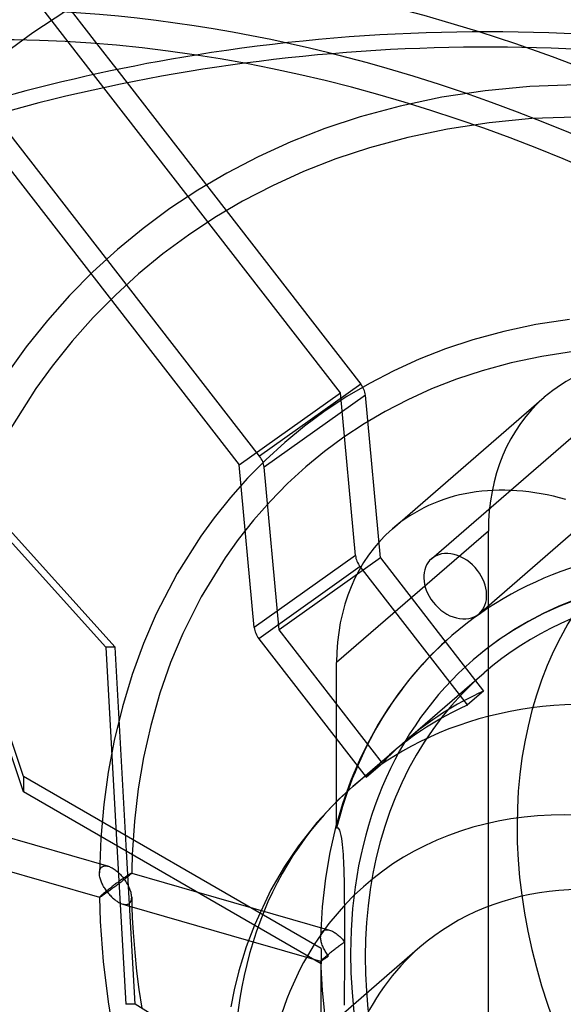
# Model space of a CAD drawing. Header units: millimetres. Extents: x -119 to 119, y -152 to 148.
# Tile 11 of 16: x -34 to 0, y 21 to 82. Entities that reach past the tile are written whole.
import ezdxf

# ---------------------------------------------------------------- set-up
doc = ezdxf.new("R2010")
doc.units = ezdxf.units.MM
doc.layers.add('HIDDEN', color=7, linetype='Continuous')
doc.layers.add('THICK', color=7, linetype='Continuous')

msp = doc.modelspace()

# ---------------------------------------------------------------- linework, layer by layer
at = {"layer": 'HIDDEN'}
for p, q in [((-48.905, 106.592), (-28.925, 80.844)), ((-30.688, 80.961), (-49.293, 104.937)), ((-18.83, 55.282), (-55.182, 102.127)), ((-30.839, 82.858), (-32.871, 81.516)), ((-32.871, 81.516), (-34.817, 80.079)), ((-13.807, 59.207), (-29.109, 78.926)), ((-27.675, 79.233), (-12.553, 59.746)), ((-2.075, 78.19), (-4.85, 77.926)), ((1.363, 78.307), (-2.075, 78.19)), ((-7.528, 77.518), (-10.108, 76.975)), ((-4.85, 77.926), (-7.528, 77.518)), ((-10.108, 76.975), (-12.59, 76.302)), ((-37.207, 76.809), (-20.084, 54.742)), ((-12.59, 76.302), (-14.777, 75.577)), ((1.366, 76.307), (-1.941, 76.195)), ((-4.604, 75.941), (-7.171, 75.55)), ((-1.941, 76.195), (-4.604, 75.941)), ((-14.777, 75.577), (-16.883, 74.754)), ((-7.171, 75.55), (-9.64, 75.03)), ((-16.883, 74.754), (-18.908, 73.835)), ((-9.64, 75.03), (-12.011, 74.387)), ((-12.011, 74.387), (-14.098, 73.696)), ((-33.45, 35.419), (-46.336, 73.594)), ((-18.908, 73.835), (-20.853, 72.823)), ((-14.098, 73.696), (-16.105, 72.911)), ((-20.853, 72.823), (-22.654, 71.762)), ((-16.105, 72.911), (-18.033, 72.036)), ((-18.033, 72.036), (-19.883, 71.074)), ((-22.654, 71.762), (-24.384, 70.62)), ((-19.883, 71.074), (-21.595, 70.066)), ((-24.384, 70.62), (-26.041, 69.396)), ((-21.595, 70.066), (-23.238, 68.98)), ((-26.041, 69.396), (-27.631, 68.09)), ((-23.238, 68.98), (-24.812, 67.819)), ((-27.631, 68.09), (-29.15, 66.704)), ((-24.812, 67.819), (-26.321, 66.579)), ((-29.15, 66.704), (-30.597, 65.238)), ((-26.321, 66.579), (-27.764, 65.262)), ((-30.597, 65.238), (-31.975, 63.69)), ((-27.764, 65.262), (-29.138, 63.87)), ((-31.975, 63.69), (-33.282, 62.059)), ((-29.138, 63.87), (-30.447, 62.4)), ((0.376, 63.743), (-1.696, 63.428)), ((-3.694, 63.007), (-5.615, 62.486)), ((-1.696, 63.428), (-3.694, 63.007)), ((-30.447, 62.4), (-31.69, 60.849)), ((-5.615, 62.486), (-7.309, 61.925)), ((-33.282, 62.059), (-34.335, 60.609)), ((-7.309, 61.925), (-8.94, 61.287)), ((0.622, 61.758), (-1.339, 61.46)), ((-8.94, 61.287), (-10.508, 60.575)), ((-3.225, 61.063), (-5.036, 60.572)), ((-1.339, 61.46), (-3.225, 61.063)), ((-31.69, 60.849), (-32.69, 59.47)), ((-10.508, 60.575), (-12.016, 59.791)), ((-5.036, 60.572), (-6.63, 60.044)), ((-6.63, 60.044), (-8.162, 59.445)), ((-32.69, 59.47), (-34.493, 56.616)), ((-20.084, 54.742), (-13.807, 59.207)), ((-12.553, 59.746), (-18.83, 55.282)), ((-12.879, 49.116), (-13.807, 59.207)), ((-12.016, 59.791), (-13.411, 58.97)), ((-8.162, 59.445), (-9.633, 58.777)), ((-27.785, 43.446), (-41.686, 58.87)), ((-12.267, 59.062), (-18.544, 54.597)), ((-13.411, 58.97), (-14.751, 58.084)), ((-11.339, 48.97), (-12.267, 59.062)), ((-9.633, 58.777), (-11.046, 58.042)), ((-10.583, 50.783), (-1.178, 58.928)), ((-14.751, 58.084), (-16.035, 57.136)), ((-11.046, 58.042), (-12.352, 57.273)), ((-41.344, 57.856), (-28.354, 43.442)), ((-16.035, 57.136), (-17.267, 56.124)), ((-12.352, 57.273), (-13.606, 56.445)), ((-8.171, 48.917), (1.234, 57.062)), ((-13.606, 56.445), (-14.806, 55.558)), ((-17.267, 56.124), (-18.445, 55.05)), ((-14.806, 55.558), (-15.958, 54.612)), ((-18.445, 55.05), (-19.566, 53.914)), ((-19.156, 44.651), (-20.084, 54.742)), ((-17.616, 44.505), (-18.544, 54.597)), ((-15.958, 54.612), (-17.093, 53.575)), ((-19.566, 53.914), (-20.634, 52.714)), ((-17.093, 53.575), (-18.172, 52.477)), ((-5.225, 45.516), (4.18, 53.66)), ((-20.634, 52.714), (-21.647, 51.45)), ((-18.172, 52.477), (-19.2, 51.312)), ((-21.647, 51.45), (-22.462, 50.327)), ((-19.2, 51.312), (-20.154, 50.109)), ((-22.462, 50.327), (-23.928, 48.005)), ((-20.154, 50.109), (-20.967, 48.967)), ((-4.644, 50.632), (-14.049, 42.487)), ((-4.644, 15.125), (-4.644, 50.632)), ((-20.967, 48.967), (-22.448, 46.554)), ((-12.879, 49.116), (-19.156, 44.651)), ((-11.339, 48.97), (-17.616, 44.505)), ((-11.339, 48.97), (-4.938, 40.722)), ((-12.593, 48.431), (-18.869, 43.966)), ((-5.938, 39.856), (-12.593, 48.431)), ((-23.928, 48.005), (-25.228, 45.501)), ((-22.448, 46.554), (-23.589, 44.277)), ((0.853, 46.396), (-0.212, 45.981)), ((-0.212, 45.981), (-1.228, 45.52)), ((-25.228, 45.501), (-26.018, 43.673)), ((-1.228, 45.52), (-2.204, 45.013)), ((-2.204, 45.013), (-3.106, 44.482)), ((-23.589, 44.277), (-24.337, 42.481)), ((-18.869, 43.966), (-12.215, 35.391)), ((-11.215, 36.257), (-17.616, 44.505)), ((-6.903, 44.158), (-7.243, 43.858)), ((-3.106, 44.482), (-3.971, 43.911)), ((-27.785, 43.446), (-28.354, 43.442)), ((-28.354, 43.442), (-27.663, 31.128)), ((-27.075, 30.789), (-27.785, 43.446)), ((-26.018, 43.673), (-26.72, 41.756)), ((-7.243, 43.858), (-7.988, 43.153)), ((-3.971, 43.911), (-4.8, 43.299)), ((-7.988, 43.153), (-8.767, 42.339)), ((-4.8, 43.299), (-5.595, 42.646)), ((-24.337, 42.481), (-24.997, 40.588)), ((-14.049, 32.223), (-14.049, 42.487)), ((-8.767, 42.339), (-9.508, 41.48)), ((-26.72, 41.756), (-27.328, 39.75)), ((-9.782, 37.631), (-4.907, 41.853)), ((-9.508, 41.48), (-10.21, 40.577)), ((-24.997, 40.588), (-25.565, 38.588)), ((-10.21, 40.577), (-10.872, 39.627)), ((-4.938, 40.722), (-5.938, 39.856)), ((-27.328, 39.75), (-27.838, 37.653)), ((-10.872, 39.627), (-11.478, 38.659)), ((-25.565, 38.588), (-26.013, 36.593)), ((-11.478, 38.659), (-12.043, 37.645)), ((-27.838, 37.653), (-28.204, 35.703)), ((-12.043, 37.645), (-12.567, 36.587)), ((-13.032, 34.816), (-10.782, 36.765)), ((-26.013, 36.593), (-26.34, 34.664)), ((-12.567, 36.587), (-13.048, 35.483)), ((-12.215, 35.391), (-11.215, 36.257)), ((-33.45, 35.419), (-33.45, 34.469)), ((-15, 24.767), (-33.45, 35.419)), ((-28.204, 35.703), (-28.482, 33.683)), ((-13.048, 35.483), (-13.19, 35.128)), ((-13.032, 34.816), (-13.953, 33.972)), ((-13.19, 35.128), (-13.688, 33.725)), ((-26.34, 34.664), (-26.577, 32.658)), ((-28.482, 33.683), (-28.666, 31.597)), ((-13.953, 33.972), (-15.271, 32.573)), ((-13.688, 33.725), (-14.117, 32.256)), ((-40.465, 33.4), (-28.196, 29.858)), ((-26.577, 32.658), (-26.717, 30.582)), ((-15.271, 32.573), (-16.418, 31.128)), ((-14.117, 32.256), (-14.47, 30.722)), ((-13.934, 32.221), (-14.049, 32.223)), ((-13.858, 32.097), (-13.934, 32.221)), ((-13.805, 31.938), (-13.858, 32.097)), ((-13.765, 31.768), (-13.805, 31.938)), ((-13.732, 31.589), (-13.765, 31.768)), ((-41.02, 31.478), (-28.75, 27.936)), ((-28.666, 31.597), (-28.752, 29.447)), ((-16.418, 31.128), (-17.289, 29.841)), ((-13.705, 31.401), (-13.732, 31.589)), ((-13.682, 31.208), (-13.705, 31.401)), ((-13.661, 31.009), (-13.682, 31.208)), ((-14.47, 30.722), (-14.744, 29.123)), ((-13.644, 30.805), (-13.661, 31.009)), ((-13.629, 30.598), (-13.644, 30.805)), ((-13.616, 30.386), (-13.629, 30.598)), ((-13.604, 30.171), (-13.616, 30.386)), ((-13.595, 29.952), (-13.604, 30.171)), ((-13.586, 29.731), (-13.595, 29.952)), ((-28.752, 29.443), (-28.748, 29.517)), ((-28.751, 29.383), (-28.752, 29.443)), ((-28.746, 29.321), (-28.751, 29.383)), ((-28.748, 29.517), (-28.736, 29.586)), ((-28.737, 29.258), (-28.746, 29.321)), ((-28.736, 29.586), (-28.718, 29.651)), ((-28.718, 29.651), (-28.691, 29.71)), ((-28.691, 29.71), (-28.657, 29.761)), ((-28.657, 29.761), (-28.616, 29.805)), ((-28.616, 29.805), (-28.575, 29.835)), ((-28.575, 29.835), (-28.529, 29.858)), ((-28.529, 29.858), (-28.48, 29.874)), ((-28.48, 29.874), (-28.427, 29.883)), ((-28.427, 29.883), (-28.372, 29.886)), ((-28.372, 29.886), (-28.314, 29.882)), ((-28.314, 29.882), (-28.255, 29.873)), ((-28.255, 29.873), (-28.195, 29.858)), ((-28.195, 29.858), (-28.136, 29.839)), ((-28.136, 29.839), (-28.077, 29.815)), ((-28.077, 29.815), (-28.017, 29.787)), ((-28.017, 29.787), (-27.958, 29.756)), ((-27.958, 29.756), (-27.899, 29.722)), ((-27.899, 29.722), (-27.841, 29.684)), ((-27.841, 29.684), (-27.783, 29.643)), ((-27.783, 29.643), (-27.726, 29.6)), ((-27.726, 29.6), (-27.67, 29.555)), ((-27.67, 29.555), (-27.614, 29.507)), ((-27.614, 29.507), (-27.56, 29.458)), ((-27.56, 29.458), (-27.507, 29.406)), ((-27.507, 29.406), (-27.455, 29.353)), ((-27.455, 29.353), (-27.403, 29.297)), ((-27.403, 29.297), (-27.354, 29.241)), ((-27.032, 29.281), (-26.993, 29.307)), ((-26.993, 29.307), (-26.955, 29.331)), ((-26.955, 29.331), (-26.921, 29.354)), ((-26.921, 29.354), (-26.889, 29.374)), ((-26.889, 29.374), (-26.859, 29.392)), ((-26.859, 29.392), (-26.833, 29.408)), ((-26.833, 29.408), (-26.81, 29.42)), ((-26.81, 29.42), (-26.79, 29.431)), ((-26.79, 29.431), (-26.774, 29.438)), ((-26.774, 29.438), (-26.762, 29.442)), ((-26.762, 29.442), (-26.754, 29.442)), ((-26.754, 29.442), (-26.754, 29.442)), ((-26.754, 29.442), (-26.753, 29.441)), ((-26.754, 29.442), (-26.752, 29.441)), ((-26.753, 29.441), (-26.752, 29.441)), ((-26.752, 29.441), (-26.752, 29.44)), ((-26.752, 29.44), (-26.752, 29.44)), ((-26.752, 29.44), (-26.752, 29.439)), ((-17.289, 29.841), (-18.123, 28.395)), ((-13.579, 29.508), (-13.586, 29.731)), ((-13.573, 29.282), (-13.579, 29.508)), ((-28.725, 29.194), (-28.737, 29.258)), ((-28.71, 29.13), (-28.725, 29.194)), ((-28.691, 29.066), (-28.71, 29.13)), ((-28.671, 29.001), (-28.691, 29.066)), ((-28.647, 28.936), (-28.671, 29.001)), ((-28.621, 28.871), (-28.647, 28.936)), ((-28.593, 28.807), (-28.621, 28.871)), ((-28.563, 28.743), (-28.593, 28.807)), ((-28.531, 28.68), (-28.563, 28.743)), ((-27.854, 28.682), (-27.909, 28.64)), ((-27.8, 28.724), (-27.854, 28.682)), ((-27.746, 28.765), (-27.8, 28.724)), ((-27.693, 28.805), (-27.746, 28.765)), ((-27.641, 28.844), (-27.693, 28.805)), ((-27.632, 28.716), (-27.687, 28.675)), ((-27.59, 28.882), (-27.641, 28.844)), ((-27.576, 28.758), (-27.632, 28.716)), ((-27.539, 28.919), (-27.59, 28.882)), ((-27.52, 28.8), (-27.576, 28.758)), ((-27.49, 28.956), (-27.539, 28.919)), ((-27.464, 28.843), (-27.52, 28.8)), ((-27.441, 28.992), (-27.49, 28.956)), ((-27.407, 28.886), (-27.464, 28.843)), ((-27.394, 29.026), (-27.441, 28.992)), ((-27.351, 28.929), (-27.407, 28.886)), ((-27.347, 29.06), (-27.394, 29.026)), ((-27.354, 29.241), (-27.305, 29.183)), ((-27.295, 28.972), (-27.351, 28.929)), ((-27.302, 29.092), (-27.347, 29.06)), ((-27.305, 29.183), (-27.258, 29.124)), ((-27.258, 29.124), (-27.302, 29.092)), ((-27.24, 29.015), (-27.295, 28.972)), ((-27.258, 29.124), (-27.209, 29.158)), ((-27.21, 29.06), (-27.258, 29.124)), ((-27.186, 29.057), (-27.24, 29.015)), ((-27.164, 28.995), (-27.21, 29.06)), ((-27.209, 29.158), (-27.162, 29.191)), ((-27.133, 29.099), (-27.186, 29.057)), ((-27.119, 28.929), (-27.164, 28.995)), ((-27.162, 29.191), (-27.117, 29.223)), ((-27.082, 29.14), (-27.133, 29.099)), ((-27.076, 28.862), (-27.119, 28.929)), ((-27.117, 29.223), (-27.073, 29.253)), ((-27.033, 29.18), (-27.082, 29.14)), ((-27.035, 28.794), (-27.076, 28.862)), ((-27.073, 29.253), (-27.032, 29.281)), ((-26.996, 28.725), (-27.035, 28.794)), ((-26.987, 29.218), (-27.033, 29.18)), ((-26.959, 28.655), (-26.996, 28.725)), ((-14.744, 29.123), (-14.943, 27.342)), ((-13.568, 29.055), (-13.573, 29.282)), ((-13.564, 28.826), (-13.568, 29.055)), ((-13.56, 28.595), (-13.564, 28.826)), ((-28.616, 28.072), (-28.653, 28.04)), ((-28.579, 28.104), (-28.616, 28.072)), ((-28.538, 28.139), (-28.579, 28.104)), ((-28.543, 28.06), (-28.508, 28.083)), ((-28.494, 28.176), (-28.538, 28.139)), ((-28.497, 28.617), (-28.531, 28.68)), ((-28.508, 28.083), (-28.471, 28.109)), ((-28.461, 28.555), (-28.497, 28.617)), ((-28.447, 28.214), (-28.494, 28.176)), ((-28.471, 28.109), (-28.431, 28.136)), ((-28.423, 28.494), (-28.461, 28.555)), ((-28.398, 28.254), (-28.447, 28.214)), ((-28.431, 28.136), (-28.39, 28.164)), ((-28.384, 28.433), (-28.423, 28.494)), ((-28.347, 28.296), (-28.398, 28.254)), ((-28.39, 28.164), (-28.348, 28.194)), ((-28.343, 28.374), (-28.384, 28.433)), ((-28.348, 28.194), (-28.304, 28.225)), ((-28.294, 28.338), (-28.347, 28.296)), ((-28.301, 28.315), (-28.343, 28.374)), ((-28.304, 28.225), (-28.258, 28.258)), ((-28.258, 28.258), (-28.301, 28.315)), ((-28.24, 28.381), (-28.294, 28.338)), ((-28.21, 28.292), (-28.258, 28.258)), ((-28.258, 28.258), (-28.208, 28.195)), ((-28.186, 28.425), (-28.24, 28.381)), ((-28.161, 28.327), (-28.21, 28.292)), ((-28.208, 28.195), (-28.157, 28.135)), ((-28.13, 28.468), (-28.186, 28.425)), ((-28.111, 28.363), (-28.161, 28.327)), ((-28.157, 28.135), (-28.105, 28.076)), ((-28.075, 28.512), (-28.13, 28.468)), ((-28.061, 28.4), (-28.111, 28.363)), ((-28.105, 28.076), (-28.051, 28.019)), ((-28.019, 28.555), (-28.075, 28.512)), ((-28.009, 28.437), (-28.061, 28.4)), ((-27.964, 28.598), (-28.019, 28.555)), ((-27.956, 28.476), (-28.009, 28.437)), ((-27.909, 28.64), (-27.964, 28.598)), ((-27.903, 28.515), (-27.956, 28.476)), ((-27.85, 28.554), (-27.903, 28.515)), ((-27.796, 28.594), (-27.85, 28.554)), ((-27.741, 28.634), (-27.796, 28.594)), ((-27.687, 28.675), (-27.741, 28.634)), ((-26.925, 28.584), (-26.959, 28.655)), ((-26.893, 28.513), (-26.925, 28.584)), ((-26.863, 28.442), (-26.893, 28.513)), ((-26.837, 28.371), (-26.863, 28.442)), ((-26.813, 28.299), (-26.837, 28.371)), ((-26.793, 28.228), (-26.813, 28.299)), ((-26.777, 28.157), (-26.793, 28.228)), ((-26.764, 28.086), (-26.777, 28.157)), ((-26.756, 28.018), (-26.764, 28.086)), ((-22.731, 28.281), (-14.484, 25.9)), ((-18.123, 28.395), (-19.147, 26.211)), ((-13.557, 28.364), (-13.56, 28.595)), ((-13.555, 28.132), (-13.557, 28.364)), ((-13.553, 27.899), (-13.555, 28.132)), ((-28.75, 27.944), (-28.752, 27.938)), ((-28.752, 27.939), (-28.704, 26.43)), ((-28.752, 27.938), (-28.752, 27.938)), ((-28.752, 27.938), (-28.752, 27.938)), ((-28.752, 27.938), (-28.751, 27.937)), ((-28.751, 27.937), (-28.751, 27.937)), ((-28.751, 27.937), (-28.751, 27.937)), ((-28.751, 27.937), (-28.75, 27.936)), ((-28.742, 27.955), (-28.75, 27.944)), ((-28.75, 27.936), (-28.744, 27.937)), ((-28.744, 27.937), (-28.735, 27.941)), ((-28.729, 27.969), (-28.742, 27.955)), ((-28.735, 27.941), (-28.721, 27.947)), ((-28.71, 27.988), (-28.729, 27.969)), ((-28.721, 27.947), (-28.704, 27.957)), ((-28.684, 28.012), (-28.71, 27.988)), ((-28.704, 27.957), (-28.684, 27.968)), ((-28.653, 28.04), (-28.684, 28.012)), ((-28.684, 27.968), (-28.661, 27.982)), ((-28.661, 27.982), (-28.635, 27.999)), ((-28.635, 27.999), (-28.607, 28.017)), ((-28.607, 28.017), (-28.576, 28.038)), ((-28.576, 28.038), (-28.543, 28.06)), ((-28.051, 28.019), (-27.997, 27.965)), ((-27.997, 27.965), (-27.942, 27.912)), ((-27.942, 27.912), (-27.887, 27.863)), ((-27.887, 27.863), (-27.83, 27.815)), ((-27.83, 27.815), (-27.774, 27.771)), ((-27.774, 27.771), (-27.717, 27.729)), ((-27.717, 27.729), (-27.66, 27.69)), ((-27.66, 27.69), (-27.602, 27.653)), ((-27.602, 27.653), (-27.544, 27.62)), ((-27.544, 27.62), (-27.485, 27.589)), ((-27.485, 27.589), (-27.426, 27.562)), ((-27.426, 27.562), (-27.368, 27.539)), ((-27.368, 27.539), (-27.309, 27.52)), ((-27.309, 27.52), (-27.248, 27.505)), ((-27.309, 27.52), (-26.885, 27.398)), ((-27.248, 27.505), (-27.189, 27.496)), ((-27.189, 27.496), (-27.13, 27.492)), ((-27.13, 27.492), (-27.074, 27.494)), ((-27.074, 27.494), (-27.021, 27.503)), ((-27.021, 27.503), (-26.971, 27.519)), ((-26.971, 27.519), (-26.925, 27.542)), ((-26.925, 27.542), (-26.884, 27.572)), ((-26.884, 27.572), (-26.841, 27.618)), ((-26.841, 27.618), (-26.807, 27.671)), ((-26.807, 27.671), (-26.781, 27.733)), ((-26.781, 27.733), (-26.763, 27.801)), ((-26.763, 27.801), (-26.754, 27.873)), ((-26.752, 27.95), (-26.756, 28.018)), ((-26.754, 27.873), (-26.752, 27.95)), ((-26.752, 27.947), (-26.75, 27.848)), ((-26.75, 27.848), (-26.748, 27.75)), ((-26.748, 27.75), (-26.746, 27.651)), ((-26.746, 27.651), (-26.744, 27.553)), ((-26.744, 27.553), (-26.741, 27.454)), ((-13.552, 27.666), (-13.553, 27.899)), ((-13.551, 27.434), (-13.552, 27.666)), ((-26.741, 27.454), (-26.738, 27.356)), ((-14.943, 27.342), (-15.04, 25.492)), ((-13.55, 27.202), (-13.551, 27.434)), ((-13.55, 26.97), (-13.55, 27.202)), ((-13.549, 26.739), (-13.55, 26.97)), ((-28.704, 26.43), (-28.525, 23.962)), ((-13.549, 26.51), (-13.549, 26.739)), ((-13.549, 26.281), (-13.549, 26.51)), ((-13.549, 26.055), (-13.549, 26.281)), ((-15.035, 25.561), (-15.024, 25.63)), ((-15.024, 25.63), (-15.005, 25.695)), ((-15.005, 25.695), (-14.978, 25.752)), ((-14.978, 25.752), (-14.945, 25.803)), ((-14.945, 25.803), (-14.903, 25.846)), ((-14.903, 25.846), (-14.862, 25.876)), ((-14.862, 25.876), (-14.817, 25.899)), ((-14.817, 25.899), (-14.768, 25.915)), ((-14.768, 25.915), (-14.715, 25.925)), ((-14.715, 25.925), (-14.66, 25.928)), ((-14.66, 25.928), (-14.603, 25.924)), ((-14.603, 25.924), (-14.544, 25.915)), ((-14.544, 25.915), (-14.483, 25.9)), ((-14.483, 25.9), (-14.425, 25.88)), ((-14.425, 25.88), (-14.366, 25.857)), ((-14.366, 25.857), (-14.306, 25.829)), ((-14.306, 25.829), (-14.247, 25.798)), ((-14.247, 25.798), (-14.189, 25.763)), ((-14.189, 25.763), (-14.13, 25.726)), ((-14.13, 25.726), (-14.073, 25.685)), ((-14.073, 25.685), (-14.016, 25.642)), ((-14.016, 25.642), (-13.96, 25.597)), ((-13.549, 25.829), (-13.549, 26.055)), ((-13.549, 25.606), (-13.549, 25.829)), ((-19.508, 25.269), (-15.039, 23.978)), ((-15.04, 25.488), (-15.035, 25.561)), ((-15.039, 25.428), (-15.04, 25.488)), ((-15.034, 25.366), (-15.039, 25.428)), ((-15.026, 25.303), (-15.034, 25.366)), ((-15.014, 25.239), (-15.026, 25.303)), ((-14.999, 25.174), (-15.014, 25.239)), ((-14.981, 25.11), (-14.999, 25.174)), ((-14.961, 25.045), (-14.981, 25.11)), ((-14.937, 24.98), (-14.961, 25.045)), ((-13.96, 25.597), (-13.904, 25.549)), ((-13.904, 25.549), (-13.85, 25.5)), ((-13.85, 25.5), (-13.797, 25.448)), ((-13.797, 25.448), (-13.745, 25.395)), ((-13.732, 25.034), (-13.78, 24.999)), ((-13.745, 25.395), (-13.694, 25.34)), ((-13.684, 25.069), (-13.732, 25.034)), ((-13.694, 25.34), (-13.644, 25.283)), ((-13.638, 25.102), (-13.684, 25.069)), ((-13.644, 25.283), (-13.596, 25.225)), ((-13.593, 25.135), (-13.638, 25.102)), ((-13.596, 25.225), (-13.549, 25.166)), ((-13.549, 25.166), (-13.593, 25.135)), ((-13.549, 25.385), (-13.549, 25.606)), ((-13.549, 25.166), (-13.549, 25.385)), ((-13.549, 24.948), (-13.549, 25.166)), ((-8.884, 24.849), (-15, 19.552)), ((-15, 24.767), (-15, 23.817)), ((-14.912, 24.915), (-14.937, 24.98)), ((-14.884, 24.85), (-14.912, 24.915)), ((-14.854, 24.786), (-14.884, 24.85)), ((-14.821, 24.723), (-14.854, 24.786)), ((-14.788, 24.66), (-14.821, 24.723)), ((-14.752, 24.598), (-14.788, 24.66)), ((-14.714, 24.537), (-14.752, 24.598)), ((-14.675, 24.476), (-14.714, 24.537)), ((-14.634, 24.416), (-14.675, 24.476)), ((-14.592, 24.358), (-14.634, 24.416)), ((-14.529, 24.423), (-14.583, 24.38)), ((-14.474, 24.466), (-14.529, 24.423)), ((-14.419, 24.51), (-14.474, 24.466)), ((-14.364, 24.554), (-14.419, 24.51)), ((-14.309, 24.597), (-14.364, 24.554)), ((-14.253, 24.64), (-14.309, 24.597)), ((-14.198, 24.683), (-14.253, 24.64)), ((-14.144, 24.725), (-14.198, 24.683)), ((-14.09, 24.766), (-14.144, 24.725)), ((-14.036, 24.807), (-14.09, 24.766)), ((-13.983, 24.847), (-14.036, 24.807)), ((-13.931, 24.886), (-13.983, 24.847)), ((-13.88, 24.925), (-13.931, 24.886)), ((-13.83, 24.962), (-13.88, 24.925)), ((-13.78, 24.999), (-13.83, 24.962)), ((-13.549, 24.727), (-13.549, 24.948)), ((-13.549, 24.503), (-13.549, 24.727)), ((-13.549, 24.278), (-13.549, 24.503)), ((-28.525, 23.962), (-28.219, 21.467)), ((-15.038, 23.986), (-15.04, 23.98)), ((-15.04, 23.98), (-15.04, 23.98)), ((-15.04, 23.98), (-15.04, 23.979)), ((-15.04, 23.98), (-14.951, 22.171)), ((-15.04, 23.979), (-15.04, 23.979)), ((-15.04, 23.979), (-15.04, 23.979)), ((-15.04, 23.979), (-15.039, 23.978)), ((-15.039, 23.978), (-15.033, 23.979)), ((-15.039, 23.978), (-15.039, 23.978)), ((-15.03, 23.996), (-15.038, 23.986)), ((-15.033, 23.979), (-15.023, 23.983)), ((-15.017, 24.011), (-15.03, 23.996)), ((-15.023, 23.983), (-15.01, 23.989)), ((-14.997, 24.03), (-15.017, 24.011)), ((-15.01, 23.989), (-14.993, 23.999)), ((-14.972, 24.053), (-14.997, 24.03)), ((-14.993, 23.999), (-14.973, 24.01)), ((-14.973, 24.01), (-14.951, 24.025)), ((-14.941, 24.081), (-14.972, 24.053)), ((-14.951, 24.025), (-14.925, 24.041)), ((-14.903, 24.114), (-14.941, 24.081)), ((-14.925, 24.041), (-14.897, 24.06)), ((-14.867, 24.146), (-14.903, 24.114)), ((-14.897, 24.06), (-14.866, 24.08)), ((-14.826, 24.18), (-14.867, 24.146)), ((-14.866, 24.08), (-14.833, 24.102)), ((-14.833, 24.102), (-14.798, 24.126)), ((-14.782, 24.217), (-14.826, 24.18)), ((-14.798, 24.126), (-14.761, 24.151)), ((-14.736, 24.255), (-14.782, 24.217)), ((-14.761, 24.151), (-14.722, 24.179)), ((-14.686, 24.296), (-14.736, 24.255)), ((-14.722, 24.179), (-14.681, 24.207)), ((-14.635, 24.337), (-14.686, 24.296)), ((-14.681, 24.207), (-14.639, 24.237)), ((-14.639, 24.237), (-14.594, 24.268)), ((-14.583, 24.38), (-14.635, 24.337)), ((-14.594, 24.268), (-14.549, 24.3)), ((-14.549, 24.3), (-14.592, 24.358)), ((-13.549, 24.051), (-13.549, 24.278)), ((-13.549, 23.823), (-13.549, 24.051)), ((-13.549, 23.592), (-13.549, 23.823)), ((-13.55, 23.361), (-13.549, 23.592)), ((-13.55, 23.129), (-13.55, 23.361)), ((-13.553, 22.426), (-13.552, 22.661)), ((-13.552, 22.661), (-13.551, 22.895)), ((-13.551, 22.895), (-13.55, 23.129)), ((-14.951, 22.171), (-14.762, 20.316)), ((-13.557, 21.954), (-13.555, 22.19)), ((-13.555, 22.19), (-13.553, 22.426)), ((-28.219, 21.467), (-27.783, 18.927)), ((-13.568, 21.245), (-13.564, 21.481)), ((-13.564, 21.481), (-13.56, 21.718)), ((-13.56, 21.718), (-13.557, 21.954))]:
    msp.add_line(p, q, dxfattribs=at)
for centre, major_axis, ratio, start_param, end_param in [((0, 0), (-76.627, 88.481), 0.75, -2.427868, -0.857072), ((0, 0), (-65.76, 75.933), 0.75, -2.427868, 0), ((-4.75, -3.639), (-98.4, 0), 0.866025, -2.007129, -1.386724), ((-4.75, -4.589), (98.4, 0), 0.866025, 1.134464, 1.723917), ((9.559, 46.532), (-10.736, 12.397), 0.75, -0.857072, 0.000079), ((-13.053, 59.313), (0.58, -0.815), 0.65974, 0.848471, 1.633869), ((9.559, 46.532), (-10.736, 12.397), 0.75, 0.000079, 0.713724), ((-19.33, 54.849), (-0.58, 0.815), 0.65974, -2.293122, -1.507724), ((0.154, 38.387), (10.736, -12.397), 0.75, 2.284521, 3.141672), ((0.154, 38.387), (10.736, -12.397), 0.75, -3.141514, -2.427868), ((17.907, 15.508), (24.811, -28.65), 0.75, 2.514747, 3.141571), ((17.907, 15.508), (-23.502, 27.138), 0.75, -2.427868, 0), ((27.312, 23.653), (22.815, -26.344), 0.75, 3.141578, 5.426113), ((-12.093, 48.864), (0.58, -0.815), 0.65974, -2.293122, -1.507724), ((-6.698, 47.216), (1.473, -1.701), 0.75, -3.141514, -1.64247), ((-6.698, 47.216), (1.473, -1.701), 0.75, 1.499123, 3.141672), ((17.907, 15.508), (-22.815, 26.344), 0.75, -0.857072, -0.000014), ((-6.698, 47.216), (1.473, -1.701), 0.75, 0.000079, 1.499123), ((-6.698, 47.216), (1.473, -1.701), 0.75, -1.64247, 0.000079), ((-18.369, 44.399), (-0.58, 0.815), 0.65974, 0.848471, 1.633869), ((17.907, 15.508), (24.811, -28.65), 0.75, 3.141571, 3.625091), ((9.783, 8.472), (-22.815, 26.344), 0.75, -0.857072, 0.713724), ((17.907, 15.508), (-23.502, 27.138), 0.75, 0, 0.713724), ((17.907, 15.508), (-22.815, 26.344), 0.75, -0.000014, 2.284521), ((13.033, 11.286), (22.815, -26.344), 0.75, 2.922325, 3.141597), ((12.033, 10.42), (-22.815, 26.344), 0.75, -0.219268, 0.000004), ((13.033, 11.286), (22.815, -26.344), 0.75, -3.141589, -3.065672), ((12.033, 10.42), (-22.815, 26.344), 0.75, 0.000004, 0.07592), ((7.22, 6.253), (-19.46, 22.47), 0.75, -0.857072, 0.255014), ((7.22, 6.253), (16.104, -18.596), 0.75, 2.146223, 3.141578), ((0, 0), (-76.627, 88.481), 0.75, 0.713724, 2.284521), ((0, 0), (75.318, -86.97), 0.75, -2.427868, -0.857072), ((7.22, 6.253), (16.104, -18.596), 0.75, 3.141578, 3.855317), ((17.907, 15.508), (-23.502, 27.138), 0.75, 0.713724, 3.141593), ((-4.275, -3.702), (-69.066, 79.751), 0.75, 0.713724, 2.828798)]:
    msp.add_ellipse(centre, major_axis=major_axis, ratio=ratio, start_param=start_param, end_param=end_param, dxfattribs=at)
at = {"layer": 'THICK'}
for p, q in [((-29.109, 78.926), (-30.688, 80.961)), ((-28.925, 80.844), (-27.675, 79.233)), ((-33.45, 34.469), (-46.336, 72.644)), ((-15, 23.817), (-33.45, 34.469)), ((-27.663, 31.128), (-27.112, 21.306)), ((-26.543, 21.309), (-27.075, 30.789)), ((-26.717, 30.582), (-26.725, 30.392)), ((-26.738, 30.011), (-26.744, 29.82)), ((-26.732, 30.202), (-26.738, 30.011)), ((-26.725, 30.392), (-26.732, 30.202)), ((-26.899, 29.291), (-26.915, 29.277)), ((-26.884, 29.304), (-26.899, 29.291)), ((-26.842, 29.341), (-26.884, 29.304)), ((-26.809, 29.372), (-26.842, 29.341)), ((-26.783, 29.397), (-26.809, 29.372)), ((-26.765, 29.417), (-26.783, 29.397)), ((-26.755, 29.43), (-26.765, 29.417)), ((-26.752, 29.439), (-26.755, 29.43)), ((-26.748, 29.629), (-26.752, 29.438)), ((-26.752, 29.441), (-22.731, 28.281)), ((-26.744, 29.82), (-26.748, 29.629)), ((-26.968, 29.233), (-26.987, 29.218)), ((-26.95, 29.248), (-26.968, 29.233)), ((-26.932, 29.263), (-26.95, 29.248)), ((-26.915, 29.277), (-26.932, 29.263)), ((-26.885, 27.398), (-19.508, 25.269)), ((-26.738, 27.356), (-26.713, 26.675)), ((-26.713, 26.675), (-26.661, 25.749)), ((-26.661, 25.749), (-26.567, 24.51)), ((-19.147, 26.211), (-19.648, 24.872)), ((-26.567, 24.51), (-26.45, 23.368)), ((-19.648, 24.872), (-20.103, 23.382)), ((-15, 15.435), (-15, 23.817)), ((-26.45, 23.368), (-26.306, 22.216)), ((-20.103, 23.382), (-20.401, 22.204)), ((-26.306, 22.216), (-26.132, 21.057)), ((-20.401, 22.204), (-20.617, 21.148)), ((-26.543, 21.309), (-27.112, 21.306)), ((-18.599, 16.435), (-26.543, 21.309))]:
    msp.add_line(p, q, dxfattribs=at)
for centre, major_axis, ratio, start_param, end_param in [((-4.275, -3.702), (-69.066, 79.751), 0.75, -0.857072, 0.312795), ((-7.505, -6.5), (-67.102, 77.483), 0.75, -0.857072, -0.060127), ((-4.275, -3.702), (-69.066, 79.751), 0.75, -2.427868, -0.857072), ((-10.925, -9.461), (-67.102, 77.483), 0.75, -0.857072, 0), ((-10.925, -9.461), (65.76, -75.933), 0.75, 0.713724, 3.141593), ((-7.505, -6.5), (-67.102, 77.483), 0.75, -2.427868, -0.857072), ((-4.75, -3.639), (-98.4, 0), 0.866025, -1.386724, -1.134464), ((-4.75, -4.589), (98.4, 0), 0.866025, 1.723917, 2.007129), ((-10.925, -9.461), (-67.102, 77.483), 0.75, -3.141592, -0.857072), ((7.22, 6.253), (-19.46, 22.47), 0.75, 0.255014, 0.596002)]:
    msp.add_ellipse(centre, major_axis=major_axis, ratio=ratio, start_param=start_param, end_param=end_param, dxfattribs=at)

doc.saveas('drawing.dxf')
